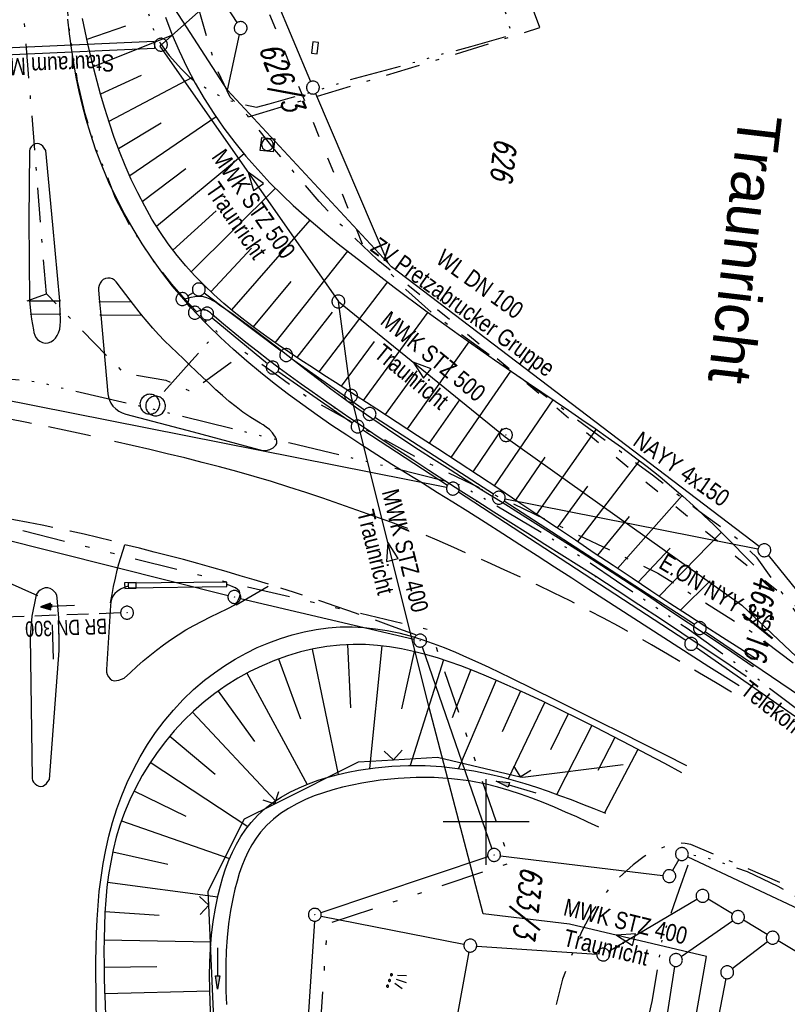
# Model space of a CAD drawing. Extents: x 510637 to 511182, y 471777 to 472747.
# Tile 30 of 42: x 510946 to 511035, y 472279 to 472393. Entities that reach past the tile are written whole.
import ezdxf
from ezdxf.enums import TextEntityAlignment as Align

# ---------------------------------------------------------------- set-up
doc = ezdxf.new("R2010")
doc.units = 0
doc.header["$LTSCALE"] = 10
doc.header["$MEASUREMENT"] = 0
for name, pattern in [('ACAD_ISO03W100', [30, 12, -18]), ('ACAD_ISO14W100', [25.5, 12, -3, 0.5, -3, 0.5, -3, 0.5, -3]), ('AUSGEZOGEN', [0]), ('LT00', [0]), ('LT05', [0.7, 0.5, -0.2]), ('LT08', [0.42, 0.2, -0.1, 0.02, -0.1]), ('LT09', [0.54, 0.2, -0.1, 0.02, -0.1, 0.02, -0.1]), ('STRICHLINIE2', [0.375, 0.25, -0.125])]:
    doc.linetypes.add(name, pattern=pattern)
doc.layers.get('0').update_dxf_attribs({"linetype": 'LT00'})
for name, color, linetype in [('-Halt-Pfeil', 4, 'LT00'), ('-Haltung', 182, 'STRICHLINIE2'), ('-Haltungsbeschriftung', 182, 'LT00'), ('ABWASSERLTG', 24, 'LT00'), ('ABWASSERLTG_FLIEßPF', 26, 'Continuous'), ('ABWASSERLTG_TEXT', 26, 'Continuous'), ('DFK_AB_L', 21, 'LT00'), ('DFK_AB_P', 7, 'LT00'), ('DFK_FLUR_NR', 250, 'LT00'), ('DFK_GZPKT', 250, 'LT00'), ('DFK_KATASTER', 250, 'LT00'), ('DFK_NUTZUNG', 250, 'LT00'), ('GEMARKUNGSGRENZE', 3, 'LT09'), ('ORTSNAMEN', 152, 'Continuous'), ('PFEIL', 140, 'AUSGEZOGEN'), ('STROM_TEXT', 80, 'Continuous'), ('STROM_UNTER', 80, 'LT08'), ('TELEKOM', 210, 'ACAD_ISO14W100'), ('TELEKOM_TEXT', 210, 'Continuous'), ('V94_AFBR_BAB', 250, 'LT00'), ('V94_BOESCH', 250, 'LT00'), ('V94_BOSCHUNG', 250, 'LT00'), ('V94_GEHWEG', 250, 'LT00'), ('V94_GRABEN', 250, 'LT00'), ('V94_KA_MULD', 182, 'LT00'), ('V94_KA_PRUF', 182, 'LT00'), ('V94_LD_MARK', 250, 'LT00'), ('V94_LG_MARK', 250, 'LT05'), ('V94_RASTER', 250, 'LT00'), ('V94_RINNE', 182, 'LT00'), ('V94_SINKK', 182, 'LT00'), ('V94_ZAUN', 40, 'LT00'), ('WASSERLTG', 130, 'ACAD_ISO03W100'), ('WASSERLTG_TEXT', 130, 'Continuous')]:
    doc.layers.add(name, color=color, linetype=linetype)
doc.styles.add('Arial', font='ARIAL.TTF')
doc.styles.add('Haltungsbeschriftung', font='ARIAL.TTF', dxfattribs={"width": 0.75})
doc.styles.get("Standard").update_dxf_attribs({"font": 'romans.shx'})
doc.styles.add('Versorgungsltg', font='ARIAL.TTF', dxfattribs={"width": 0.8, "height": 2})

# ---------------------------------------------------------------- blocks, each defined once
blk = doc.blocks.new('SYMB7010')
at = {"color": 0, "linetype": 'ByBlock'}
for points in [[(-0.031408, 0.499213), (-0.093728, 0.49134), (-0.15457, 0.475719), (-0.212975, 0.452595), (-0.268021, 0.422333), (-0.31884, 0.385411), (-0.36463, 0.342411), (-0.40467, 0.29401), (-0.438329, 0.240973), (-0.465074, 0.184136), (-0.484486, 0.124395), (-0.496256, 0.062692), (-0.5002, 0)], [(-0.5002, 0), (-0.496256, -0.062692), (-0.484486, -0.124395), (-0.465075, -0.184136), (-0.438329, -0.240973), (-0.404671, -0.29401), (-0.36463, -0.342411), (-0.31884, -0.385411), (-0.268021, -0.422333), (-0.212975, -0.452595), (-0.154571, -0.475719), (-0.093728, -0.49134), (-0.031408, -0.499213), (0.031408, -0.499213)], [(0.5002, 0), (0.496256, 0.062692), (0.484485, 0.124395), (0.465074, 0.184136), (0.438329, 0.240973), (0.40467, 0.29401), (0.36463, 0.342411), (0.31884, 0.385411), (0.268021, 0.422333), (0.212975, 0.452595), (0.15457, 0.475719), (0.093728, 0.49134), (0.031408, 0.499213), (-0.031408, 0.499213)], [(0.031408, -0.499213), (0.093728, -0.491341), (0.15457, -0.475719), (0.212975, -0.452595), (0.268021, -0.422333), (0.31884, -0.385411), (0.36463, -0.342411), (0.404671, -0.294011), (0.438329, -0.240974), (0.465075, -0.184136), (0.484486, -0.124395), (0.496256, -0.062692), (0.500201, 0)]]:
    blk.add_lwpolyline(points, dxfattribs=at)
blk = doc.blocks.new('SYMB0003')
at = {"color": 0, "linetype": 'ByBlock'}
for p, q in [((-0.015712, 0), (0.010166, 0.012015)), ((0, -0.021257), (-0.015712, 0)), ((0.010166, 0.012015), (0, -0.021257))]:
    blk.add_line(p, q, dxfattribs=at)
for points in [[(-0.031395, 0.499013), (-0.093691, 0.491144), (-0.154509, 0.475528), (-0.21289, 0.452414), (-0.267913, 0.422164), (-0.318712, 0.385257), (-0.364484, 0.342274), (-0.404509, 0.293893), (-0.438154, 0.240877), (-0.464888, 0.184062), (-0.484292, 0.124345), (-0.496058, 0.062667), (-0.5, 0)], [(-0.5, 0), (-0.496058, -0.062667), (-0.484292, -0.124345), (-0.464888, -0.184062), (-0.438154, -0.240877), (-0.404509, -0.293893), (-0.364485, -0.342274), (-0.318712, -0.385257), (-0.267914, -0.422164), (-0.21289, -0.452414), (-0.154509, -0.475529), (-0.093691, -0.491144), (-0.031395, -0.499014), (0.031395, -0.499014)], [(0.5, 0), (0.496057, 0.062667), (0.484292, 0.124345), (0.464888, 0.184062), (0.438153, 0.240877), (0.404509, 0.293893), (0.364484, 0.342274), (0.318712, 0.385257), (0.267913, 0.422164), (0.21289, 0.452414), (0.154509, 0.475528), (0.093691, 0.491144), (0.031395, 0.499013), (-0.031395, 0.499013)], [(0.031395, -0.499014), (0.093691, -0.491144), (0.154509, -0.475529), (0.21289, -0.452414), (0.267914, -0.422164), (0.318712, -0.385257), (0.364485, -0.342274), (0.404509, -0.293893), (0.438154, -0.240877), (0.464889, -0.184062), (0.484292, -0.124345), (0.496058, -0.062667), (0.5, 0)]]:
    blk.add_lwpolyline(points, dxfattribs=at)
blk = doc.blocks.new('SYMB0011')
at = {"color": 0, "linetype": 'ByBlock'}
for p, q in [((0.5, 0), (-0.5, 0)), ((0, 0.5), (0, -0.5))]:
    blk.add_line(p, q, dxfattribs=at)
blk = doc.blocks.new('SYMB0024')
at = {"color": 0, "linetype": 'ByBlock'}
for p, q in [((-0.5, 0.5), (0, 0)), ((0, 0), (0.5, 0.5))]:
    blk.add_line(p, q, dxfattribs=at)
blk = doc.blocks.new('Pfreil3')
at = {"layer": 'PFEIL'}
blk.add_hatch(color=256, dxfattribs=at).paths.add_polyline_path([(-1.55, 0.27), (-1.55, -0.27), (0, 0)])
for p, q in [((-1.55, 0), (-4.83, 0)), ((-1.55, -0.27), (-1.55, 0.27)), ((-1.55, 0.27), (0, 0)), ((0, 0), (-1.55, -0.27))]:
    blk.add_line(p, q, dxfattribs=at)
blk = doc.blocks.new('SYMB0652')
at = {"color": 0, "linetype": 'ByBlock'}
blk.add_lwpolyline([(-0.15, -0.075), (0.15, -0.075), (0.15, 0.075), (-0.15, 0.075), (-0.15, -0.075)], dxfattribs=at)
blk = doc.blocks.new('SYMB1210')
at = {"color": 0, "linetype": 'ByBlock'}
blk.add_line((0.018815, -0.179014), (0.055623, -0.17119), dxfattribs=at)
for points in [[(-0.2, -0.2), (-0.2, 0.2), (0.2, 0.2), (0.2, -0.2), (-0.2, -0.2)], [(0.018815, 0.179014), (-0.018815, 0.179014), (-0.055623, 0.17119), (-0.09, 0.155885), (-0.120444, 0.133766), (-0.145623, 0.105801), (-0.164438, 0.073213), (-0.176067, 0.037424), (-0.18, 0)], [(-0.18, 0), (-0.176067, -0.037424), (-0.164438, -0.073213), (-0.145623, -0.105801), (-0.120444, -0.133766), (-0.09, -0.155885), (-0.055623, -0.17119), (-0.018815, -0.179014), (0.018815, -0.179014)], [(0.18, 0), (0.176067, 0.037424), (0.164438, 0.073213), (0.145623, 0.105801), (0.120444, 0.133766), (0.09, 0.155885), (0.055623, 0.17119), (0.018815, 0.179014)], [(0.055623, -0.17119), (0.09, -0.155885), (0.120444, -0.133766), (0.145623, -0.105801), (0.164438, -0.073213), (0.176067, -0.037424), (0.18, 0)]]:
    blk.add_lwpolyline(points, dxfattribs=at)
blk = doc.blocks.new('SYMB0002')
at = {"color": 0, "linetype": 'ByBlock'}
for points in [[(-0.031395, 0.499013), (-0.093691, 0.491144), (-0.154509, 0.475528), (-0.21289, 0.452414), (-0.267913, 0.422164), (-0.318712, 0.385257), (-0.364484, 0.342274), (-0.404509, 0.293893), (-0.438154, 0.240877), (-0.464888, 0.184062), (-0.484292, 0.124345), (-0.496058, 0.062667), (-0.5, 0)], [(0.5, 0), (0.496057, 0.062667), (0.484292, 0.124345), (0.464888, 0.184062), (0.438153, 0.240877), (0.404509, 0.293893), (0.364484, 0.342274), (0.318712, 0.385257), (0.267913, 0.422164), (0.21289, 0.452414), (0.154509, 0.475528), (0.093691, 0.491144), (0.031395, 0.499013), (-0.031395, 0.499013)], [(-0.5, 0), (-0.496058, -0.062667), (-0.484292, -0.124345), (-0.464888, -0.184062), (-0.438154, -0.240877), (-0.404509, -0.293893), (-0.364485, -0.342274), (-0.318712, -0.385257), (-0.267914, -0.422164), (-0.21289, -0.452414), (-0.154509, -0.475529), (-0.093691, -0.491144), (-0.031395, -0.499014), (0.031395, -0.499014)], [(0.031395, -0.499014), (0.093691, -0.491144), (0.154509, -0.475529), (0.21289, -0.452414), (0.267914, -0.422164), (0.318712, -0.385257), (0.364485, -0.342274), (0.404509, -0.293893), (0.438154, -0.240877), (0.464889, -0.184062), (0.484292, -0.124345), (0.496058, -0.062667), (0.5, 0)]]:
    blk.add_lwpolyline(points, dxfattribs=at)
blk = doc.blocks.new('ABWASSER-FLIEßPF')
at = {"layer": 'ABWASSERLTG_FLIEßPF'}
for p, q in [((0, 0), (-0.211, 0.07)), ((-0.211, 0.07), (-0.211, -0.07)), ((-0.211, -0.07), (0, 0))]:
    blk.add_line(p, q, dxfattribs=at)
blk = doc.blocks.new('SYMB7191')
at = {"color": 0, "linetype": 'ByBlock'}
for p, q in [((0, 0), (0, 0.12)), ((-0.05, 0), (-0.08, 0.1)), ((0.05, 0), (0.08, 0.1)), ((-0.039898, -0.076651), (-0.039898, -0.063349)), ((-0.019898, -0.076091), (-0.019898, -0.063909)), ((0.030102, -0.076652), (0.030102, -0.063349)), ((0.050102, -0.076091), (0.050102, -0.063909)), ((0.100102, -0.076652), (0.100102, -0.063349)), ((0.120102, -0.076091), (0.120102, -0.063909))]:
    blk.add_line(p, q, dxfattribs=at)
for points in [[(-0.018, -0.07), (-0.021515, -0.061515), (-0.03, -0.058), (-0.038485, -0.061515), (-0.042, -0.07), (-0.038485, -0.078485), (-0.03, -0.082), (-0.021515, -0.078485), (-0.018, -0.07)], [(0.052, -0.07), (0.048485, -0.061515), (0.04, -0.058), (0.031515, -0.061515), (0.028, -0.07), (0.031515, -0.078485), (0.04, -0.082), (0.048485, -0.078485), (0.052, -0.07)], [(0.122, -0.07), (0.118485, -0.061515), (0.11, -0.058), (0.101515, -0.061515), (0.098, -0.07), (0.101515, -0.078485), (0.11, -0.082), (0.118485, -0.078485), (0.122, -0.07)]]:
    blk.add_lwpolyline(points, dxfattribs=at)
blk = doc.blocks.new('SYMB0070')
at = {"color": 0, "linetype": 'ByBlock'}
for p, q in [((-0.5, 0), (0.2, 0)), ((0.5, 0), (0.2, 0.1)), ((0.2, 0.1), (0.2, 0)), ((0.468, 0), (0.21, 0.086)), ((0.21, 0.086), (0.21, -0.086)), ((0.21, -0.086), (0.468, 0)), ((0.22, -0.072), (0.437, 0)), ((0.23, -0.058), (0.405, 0)), ((0.24, -0.045), (0.374, 0)), ((0.342, 0), (0.25, 0.031)), ((0.25, 0.031), (0.25, -0.031)), ((0.25, -0.031), (0.342, 0)), ((0.26, -0.017), (0.31, 0)), ((0.27, -0.003), (0.279, 0))]:
    blk.add_line(p, q, dxfattribs=at)
for points in [[(0.2, 0), (0.2, -0.1), (0.5, 0)], [(0.437, 0), (0.22, 0.072), (0.22, -0.072)], [(0.405, 0), (0.23, 0.058), (0.23, -0.058)], [(0.374, 0), (0.24, 0.045), (0.24, -0.045)], [(0.31, 0), (0.26, 0.017), (0.26, -0.017)], [(0.279, 0), (0.27, 0.003), (0.27, -0.003)]]:
    blk.add_lwpolyline(points, dxfattribs=at)

msp = doc.modelspace()

# ---------------------------------------------------------------- linework, layer by layer
at = {"layer": '-Haltung'}
msp.add_line((510957.4, 472324.34), (510939.98, 472323.71), dxfattribs=at)
at = {"layer": 'ABWASSERLTG'}
for p, q in [((510961.32, 472390.89), (510928.75, 472389.44)), ((510961.35, 472390.09), (510928.79, 472388.64)), ((510961.32, 472390.89), (510961.35, 472390.09))]:
    msp.add_line(p, q, dxfattribs=at)
at = {"layer": 'ABWASSERLTG', "flags": 128}
for points in [[(510961.97, 472390.36), (510967.5, 472395.26), (510959.46, 472426.38), (510986.31, 472433.18), (511016.33, 472443.33), (511032.63, 472446.04)], [(510961.97, 472390.36), (510982.77, 472360.62), (511002.22, 472344.86), (511029.76, 472325.26), (511055.78, 472300.66)], [(511113.04, 472109.13), (511108.53, 472108.13), (511083.16, 472107.36), (511047.4, 472103.62), (511036.66, 472127.18), (511025.93, 472150.73), (511018.09, 472170.53), (511013.63, 472190.92), (511019.55, 472249.61), (511025.67, 472284.32), (511009.72, 472288.09), (510999.66, 472289.3), (510993.33, 472313.48), (510984.25, 472349.64), (510982.77, 472360.62)]]:
    msp.add_lwpolyline(points, dxfattribs=at)
at = {"layer": 'DFK_AB_L'}
for p, q in [((510942, 472333.39), (510969.92, 472326.39)), ((510971.38, 472326.04), (510991.57, 472321.29)), ((510992.54, 472320.41), (511000.67, 472296.87)), ((511000.2, 472295.92), (510980.74, 472289.43)), ((510979.98, 472288.44), (510977.63, 472253.12))]:
    msp.add_line(p, q, dxfattribs=at)
at = {"layer": 'DFK_KATASTER'}
for p, q in [((510968.45, 472412.73), (510979.52, 472386.22)), ((510970.98, 472393.09), (510968.28, 472397.24)), ((510969.86, 472385.22), (510962.85, 472396.08)), ((510969.86, 472385.22), (510971.24, 472391.73)), ((510969.86, 472385.22), (510988.54, 472365.11)), ((510980.11, 472384.84), (510988.54, 472365.11)), ((510988.96, 472364.67), (510988.54, 472365.11)), ((511031.8, 472332.09), (510988.96, 472364.67)), ((510965.87, 472361.64), (510965.25, 472361.28)), ((510976.1, 472354.83), (510967.12, 472361.57)), ((510965.11, 472360.35), (510965.54, 472359.86)), ((510968.06, 472358.73), (510974.53, 472353.4)), ((510995.38, 472338.97), (510911.15, 472355.64)), ((510985.8, 472347.95), (510977.31, 472353.95)), ((510975.73, 472352.49), (510984.39, 472346.49)), ((511000.83, 472338.17), (510987.04, 472347.11)), ((510985.64, 472345.65), (510995.49, 472339.23)), ((511023.24, 472321.15), (510996.75, 472338.41)), ((511024.25, 472322.99), (511002.09, 472337.35)), ((511031.66, 472331.79), (511002.2, 472337.61)), ((511036.2, 472326.99), (511032.87, 472331.06)), ((511047.84, 472306.99), (511025.5, 472322.16)), ((511024.49, 472320.31), (511046.26, 472305.13)), ((511001.65, 472296.07), (511020.59, 472293.78)), ((511023.48, 472295.94), (511043.46, 472286.53)), ((511022.43, 472295.61), (511021.7, 472294.34)), ((511014.27, 472284.94), (511024.55, 472291.01)), ((511028.69, 472289.31), (511025.84, 472291.01)), ((510980.77, 472289.04), (510997.4, 472285.75)), ((511022.72, 472284.35), (511028.71, 472288.5)), ((511032.73, 472286.9), (511029.97, 472288.55)), ((511028.67, 472282.94), (511032.77, 472286.07)), ((511040.1, 472282.51), (511034.01, 472286.14)), ((510991.83, 472250.71), (510998.01, 472284.86)), ((510998.89, 472285.55), (511012.87, 472284.61)), ((511018.05, 472258.28), (511021.98, 472283.18)), ((511027.93, 472281.75), (511021.38, 472248.43))]:
    msp.add_line(p, q, dxfattribs=at)
at = {"layer": 'GEMARKUNGSGRENZE', "ltscale": 2.5, "flags": 128}
msp.add_lwpolyline([(511046.03, 472711.81), (511031.93, 472691.27), (510996.41, 472627.33), (510946.88, 472521.12), (510931.14, 472471.16), (510904.27, 472356.96), (510903.97, 472355.51), (510901.21, 472342.3), (510941.59, 472335.04), (510971, 472327.67), (510993.45, 472322.39), (511002.82, 472295.22), (510981.46, 472288.09), (510979.08, 472252.27), (510975.29, 472194.98), (510973.33, 472186.4), (510968.72, 472165.9), (510952.99, 472136.27), (510921.26, 472097.63), (510905.04, 472075.84), (510893.26, 472050.56), (510892, 472047.86), (510887.62, 472022.35), (510889.46, 471975.29), (510899.31, 471911.87), (510912.91, 471849.01), (510924.68, 471794.7)], dxfattribs=at)
at = {"layer": 'STROM_UNTER', "ltscale": 2, "flags": 128}
for points in [[(511083.8, 472284.51), (511069.19, 472296.72), (511049.12, 472313.43), (511042.11, 472319.23), (511036.59, 472323.75), (511031.56, 472330.77), (511029.23, 472332.98), (511025.18, 472335.88), (511019.37, 472340.37), (511001.48, 472353.57), (510993.98, 472359.02), (510990.62, 472362.02), (510987.39, 472365.41), (510983.07, 472369.56), (510980.55, 472372.28), (510975.32, 472378.32), (510972.22, 472382.25), (510970.18, 472384.41), (510968.48, 472387.96), (510966.7, 472394.02), (510965.39, 472400.02), (510963.95, 472408.31), (510962.12, 472425.92), (510964.56, 472426.77), (510964.44, 472429.87), (510972.21, 472431.5), (510983.18, 472433.59), (510984.61, 472433.9), (510984.2, 472434.92), (510983.33, 472437.13), (510982.53, 472437.19), (510982.15, 472437.38), (510981.87, 472437.75), (510981.59, 472438.28), (510981.5, 472438.62), (510981.52, 472439.1), (510981.89, 472439.47), (510982.77, 472439.94), (510983.99, 472440.46), (510984.52, 472440.56), (510986.74, 472440.67), (510992.26, 472441.09), (510995.08, 472441.44), (510997.85, 472442.47), (510998.94, 472442.87), (510999.84, 472440.27), (511000.26, 472439.23), (511000.58, 472438.88), (511000.9, 472438.81), (511001.3, 472438.95), (511004.9, 472440.04), (511016.31, 472443.61), (511022.98, 472445.69), (511031.23, 472448.25), (511040.59, 472451.3), (511054.17, 472455.5), (511056.02, 472455.87), (511057.15, 472456.11), (511060.77, 472456.19), (511069.06, 472456.4), (511087.9, 472456.97), (511090.77, 472458.05), (511092.36, 472458.74), (511102.92, 472460.8), (511110.74, 472462.34), (511111.44, 472462.51), (511115.99, 472465.7)], [(510972.32, 472382.11), (510996.54, 472389.45), (511006.24, 472392.53), (511003.07, 472400.97)], [(510948.76, 472361.5), (510946.03, 472395.21)], [(510949.58, 472318.97), (510949.37, 472325.62), (510932.19, 472333.25), (510941.53, 472359.74), (510942.82, 472359.38), (510948.76, 472361.5), (510957.79, 472352.27), (510962.69, 472351.44), (510965.37, 472350.26), (510965.65, 472350.18), (510971.87, 472354.71), (510975.16, 472352.38), (510979.23, 472349.44), (510992.02, 472342.38), (511020.01, 472328.98), (511031.45, 472321.82), (511036.22, 472318.2), (511041.86, 472314.03), (511049.27, 472307.04), (511068.37, 472292.65), (511085.02, 472279.87), (511086.5, 472275.02), (511086.75, 472276.25), (511085.35, 472280.2), (511089.22, 472283.74)], [(511090.26, 472257.87), (511083.4, 472262.98), (511074.29, 472268.24), (511066.59, 472272.61), (511065.75, 472272.4), (511064.9, 472272.24), (511064.27, 472272.24), (511063.27, 472272.4), (511062.16, 472272.98), (511056.42, 472277.88), (511044.17, 472288.39), (511034.58, 472292.81), (511023.84, 472297.36), (511023.18, 472297.48), (511022.28, 472297.55), (511021.26, 472297.32), (511019.38, 472296.5), (511018.4, 472295.99), (511017.11, 472295.01), (511014.87, 472293.01), (511013.41, 472291.04), (511012.36, 472289.59), (511011.18, 472287.36), (511010.2, 472285.09), (511008.87, 472281.69), (511008.01, 472278.21), (511007.54, 472276.17), (511007.03, 472271.77), (511006.44, 472266.41), (511008.57, 472266.02)]]:
    msp.add_lwpolyline(points, dxfattribs=at)
at = {"layer": 'TELEKOM', "ltscale": 0.05, "flags": 128}
for points in [[(510962.47, 472350.13), (510965.72, 472353.73), (510968.65, 472357.09), (510966.89, 472358.76), (510964.96, 472360.79), (510963.38, 472362.62), (510961.16, 472365.44), (510958.36, 472369.71), (510956.81, 472372.66), (510955.4, 472376.3), (510954.46, 472378.6), (510953.27, 472382.49), (510952.4, 472386.28), (510951.56, 472391.28), (510951.37, 472393.02), (510951.21, 472394.82), (510951.11, 472397.93), (510950.76, 472402.94), (510950.34, 472407.88), (510949.95, 472413.34), (510950.59, 472414.01), (510952.27, 472415.52), (510953.52, 472416.87), (510953.3, 472423.32), (510953.18, 472428.17), (510953.1, 472431.49), (510952.99, 472436.04), (510952.87, 472440.34), (510952.59, 472443.98), (510952.19, 472450.05), (510952.15, 472464.55), (510952.43, 472470.43), (510952.59, 472472.37), (510952.87, 472474.9), (510953.02, 472476.41), (510953.86, 472481.93), (510954.42, 472485.53), (510955.01, 472488.81), (510955.68, 472492.27), (510957.11, 472499.08), (510957.74, 472502.15), (510958.66, 472505.51), (510959.93, 472510.35), (510961.11, 472514.23), (510962.54, 472519.22), (510964.13, 472525.05), (510968.69, 472538.33), (510971.78, 472546.75), (510974.27, 472553.08), (510975.98, 472557.89), (510979.47, 472566.12), (510985.49, 472580.31), (510988.11, 472585.54), (510992.34, 472593.39), (511000.33, 472608.22), (511008.93, 472623.49), (511012.76, 472630.15), (511016.98, 472637.21), (511020.44, 472643.2), (511022.02, 472646.24), (511024.13, 472651.25), (511028.1, 472659.23), (511033.92, 472668.24), (511039.2, 472676.62), (511044.42, 472684.4), (511051.03, 472694.02), (511057.11, 472702.99), (511061.74, 472709.89), (511061.8, 472709.97)], [(510953.04, 472434.13), (510958.48, 472435.28), (510959.98, 472425.14), (510961.02, 472416.59), (510959.55, 472414.24), (510959.52, 472412.62), (510959.52, 472407.7), (510959.48, 472403.09), (510959.36, 472399.38), (510959.6, 472397.28), (510960.45, 472394.7), (510961.22, 472392.3), (510962.02, 472390.69), (510963.07, 472389.28), (510964.49, 472387.67), (510965.45, 472386.7), (510966.79, 472385.81), (510968.4, 472384.85), (510970.26, 472384), (510971.84, 472383.55), (510973.25, 472383.26), (510974.71, 472383.63), (510977.17, 472384.35), (510980.12, 472385.12), (510984.15, 472386.45), (510990.17, 472388.06), (510994.74, 472389.4), (510998.22, 472390.33), (511002.98, 472391.66), (511001.56, 472396.78), (510995.87, 472395.25), (510995.59, 472396.63)], [(511128.79, 472244.03), (511125.84, 472246.29), (511119.85, 472251.06), (511119.53, 472251.15), (511119.08, 472251.2), (511118.63, 472251.24), (511118.18, 472251.51), (511117.86, 472251.74), (511117.86, 472252.23), (511117.82, 472252.64), (511114.38, 472255.27), (511109.83, 472258.78), (511108.07, 472260.31), (511100.57, 472266.96), (511092.23, 472274.3), (511084.01, 472281.9), (511079.02, 472286.37), (511070.85, 472293.95), (511066.95, 472295.86), (511059.46, 472299.85), (511051.18, 472303.79), (511043.62, 472307.47), (511031.48, 472316.73), (511023.4, 472322.53), (511015.18, 472328.06), (511009.86, 472331.63), (511000.48, 472337.23), (510996.89, 472339.25), (510988.42, 472341.39), (510977.14, 472344.13), (510961.42, 472348.01), (510950.24, 472350.58), (510947.92, 472351.21), (510942.01, 472351.81), (510925.52, 472353.65), (510917.16, 472354.62), (510907.65, 472355.49), (510904.72, 472355.75), (510902.11, 472356.23), (510898.37, 472356.94), (510893.64, 472357.84), (510883.48, 472359.81), (510866.17, 472363.16), (510853.92, 472365.55), (510849.72, 472366.23), (510842.86, 472368.19), (510840.67, 472368.7), (510835.46, 472370.05), (510831.3, 472371.37), (510830.26, 472371.83), (510827.72, 472372.38), (510821.02, 472374.05), (510812.44, 472376.15), (510810.32, 472376.58), (510802.96, 472377.64), (510800.69, 472377.93), (510796.33, 472378.46), (510789.95, 472379.65), (510785.2, 472380.54), (510780.45, 472381.3), (510776.73, 472381.86), (510770.7, 472382.69), (510764.43, 472383.51), (510758.67, 472384.27), (510753.19, 472384.97), (510747.02, 472385.86), (510743.31, 472386.35), (510731.44, 472388.33), (510727.81, 472388.96), (510711.42, 472391.9), (510709.35, 472392.2), (510704.66, 472392.37), (510703.13, 472392.45)], [(511070.85, 472293.95), (511058.72, 472278.5), (511055.94, 472275.37), (511052.86, 472277.49), (511049.57, 472280.62), (511045.33, 472284.3), (511042.02, 472287.26), (511039.32, 472289.18), (511036.8, 472290.88), (511034.03, 472292.48), (511030.44, 472294.18), (511026.35, 472295.64), (511023.92, 472296.14), (511022.43, 472292.02), (511020.48, 472286.4), (511019.3, 472279.08), (511017.99, 472273.39), (511017.79, 472273.42)]]:
    msp.add_lwpolyline(points, dxfattribs=at)
at = {"layer": 'V94_AFBR_BAB'}
for points in [[(511029.45, 472315.84), (511025.95, 472318.08), (511022.44, 472320.33), (511018.95, 472322.58), (511015.45, 472324.83), (511011.97, 472327.08), (511009.96, 472328.38), (511007.95, 472329.68), (511005.94, 472330.98), (511003.93, 472332.28), (511001.92, 472333.57), (510999.89, 472334.86), (510997.86, 472336.14), (510996.1, 472337.24), (510994.33, 472338.34), (510992.56, 472339.44), (510990.78, 472340.54), (510989.01, 472341.65), (510987.25, 472342.76), (510985.5, 472343.89), (510983.75, 472345.03), (510982.02, 472346.19), (510980.31, 472347.37), (510978.62, 472348.57), (510976.95, 472349.79), (510975.31, 472351.05), (510973.69, 472352.34), (510972.11, 472353.66), (510970.56, 472355.02), (510969.04, 472356.42), (510967.57, 472357.86), (510966.14, 472359.35), (510965.44, 472360.1), (510964.76, 472360.87), (510963.46, 472362.42), (510962.22, 472364.02), (510961.04, 472365.66), (510959.92, 472367.35), (510958.86, 472369.07), (510957.85, 472370.84), (510956.91, 472372.65), (510956.05, 472374.49), (510955.25, 472376.36), (510954.52, 472378.25), (510953.88, 472380.17), (510953.4, 472381.8), (510952.96, 472383.44), (510952.58, 472385.09), (510952.24, 472386.76), (510951.94, 472388.43), (510951.68, 472390.11), (510951.44, 472391.8), (510951.24, 472393.49)], [(510948.7, 472378.21), (510948.51, 472378.46), (510948.33, 472378.69), (510948.13, 472378.87), (510947.91, 472378.99), (510947.68, 472379.03), (510947.43, 472378.97), (510947.19, 472378.82), (510946.98, 472378.62), (510946.83, 472378.38), (510946.77, 472378.13), (510946.73, 472370.17), (510946.79, 472360.7), (510946.95, 472359.17), (510947.03, 472358.55), (510947.12, 472357.94), (510947.24, 472357.32), (510947.31, 472357.01), (510947.4, 472356.71), (510947.53, 472356.44), (510947.71, 472356.2), (510947.98, 472355.99), (510948.29, 472355.85), (510948.63, 472355.78), (510948.97, 472355.8), (510949.29, 472355.91), (510949.57, 472356.11), (510949.81, 472356.36), (510950.01, 472356.65), (510950.17, 472356.97), (510950.31, 472357.39), (510950.38, 472357.83), (510950.41, 472358.27), (510950.4, 472358.71), (510950.38, 472359.15), (510950.32, 472360.69), (510949.52, 472369.54), (510948.7, 472378.21)], [(510973.95, 472343.27), (510974.37, 472343.28), (510974.79, 472343.39), (510975.17, 472343.59), (510975.49, 472343.88), (510975.6, 472344.08), (510975.61, 472344.32), (510975.55, 472344.57), (510975.43, 472344.83), (510975.27, 472345.09), (510975.08, 472345.33), (510974.74, 472345.69), (510974.38, 472345.99), (510974.02, 472346.24), (510973.65, 472346.46), (510973.29, 472346.67), (510972.46, 472347.18), (510971.65, 472347.74), (510970.85, 472348.34), (510970.06, 472348.98), (510969.28, 472349.65), (510968.51, 472350.34), (510967.74, 472351.05), (510966.98, 472351.76), (510966.22, 472352.49), (510965.47, 472353.21), (510964.72, 472353.92), (510963.98, 472354.62), (510963.25, 472355.33), (510962.53, 472356.05), (510961.83, 472356.77), (510961.15, 472357.51), (510960.48, 472358.27), (510959.85, 472359.06), (510958.65, 472360.61), (510956.88, 472362.92), (510956.69, 472363.1), (510956.45, 472363.24), (510956.18, 472363.32), (510955.9, 472363.34), (510955.63, 472363.3), (510955.39, 472363.17), (510955.17, 472362.98), (510955.01, 472362.74), (510954.89, 472362.48), (510954.82, 472362.2), (510954.82, 472361.92), (510954.96, 472360.58), (510955.08, 472359.02), (510955.92, 472349.88), (510955.98, 472349.49), (510956.1, 472349.11), (510956.28, 472348.76), (510956.51, 472348.43), (510956.83, 472348.11), (510957.2, 472347.84), (510957.6, 472347.64), (510958.03, 472347.49), (510965.85, 472345.42), (510973.95, 472343.27)], [(510949.12, 472304.95), (510950.23, 472319.95), (510950.22, 472323.74), (510950.02, 472326.11), (510949.96, 472326.37), (510949.84, 472326.63), (510949.66, 472326.86), (510949.45, 472327.05), (510949.2, 472327.18), (510948.93, 472327.26), (510948.62, 472327.25), (510948.31, 472327.16), (510948.03, 472327), (510947.79, 472326.79), (510947.61, 472326.54), (510947.51, 472326.26), (510947.05, 472323.97), (510946.87, 472321.6), (510947.09, 472305.07), (510947.13, 472304.84), (510947.25, 472304.62), (510947.43, 472304.43), (510947.64, 472304.28), (510947.88, 472304.17), (510948.1, 472304.14), (510948.34, 472304.18), (510948.55, 472304.3), (510948.75, 472304.49), (510948.94, 472304.71), (510949.12, 472304.95)], [(510958.27, 472327.45), (510957.83, 472327.31), (510957.4, 472327.11), (510957.02, 472326.84), (510956.74, 472326.59), (510956.51, 472326.28), (510956.35, 472325.94), (510956.25, 472325.58), (510956.22, 472325.2), (510955.74, 472317.75), (510955.75, 472317.46), (510955.84, 472317.17), (510955.98, 472316.9), (510956.17, 472316.68), (510956.39, 472316.52), (510956.64, 472316.45), (510956.91, 472316.46), (510957.2, 472316.52), (510957.5, 472316.63), (510957.8, 472316.75)], [(510970.79, 472325.31), (510970.97, 472325.61), (510971.13, 472325.91), (510971.26, 472326.2), (510971.32, 472326.46), (510971.31, 472326.7), (510971.21, 472326.91), (510971.02, 472327.09), (510970.77, 472327.25), (510970.46, 472327.39), (510970.13, 472327.52), (510969.78, 472327.65)], [(510957.8, 472316.75), (510958.55, 472317.42), (510959.3, 472318.09), (510960.05, 472318.75), (510960.82, 472319.4), (510961.59, 472320.02), (510962.39, 472320.63), (510963.2, 472321.21), (510964.09, 472321.8), (510965.01, 472322.36), (510965.94, 472322.89), (510966.89, 472323.4), (510967.86, 472323.89), (510968.83, 472324.37), (510969.8, 472324.84), (510970.79, 472325.31)], [(510954.64, 472275.7), (510954.57, 472278.78), (510954.55, 472280.42), (510954.53, 472282.07), (510954.53, 472283.72), (510954.55, 472285.37), (510954.59, 472287.01), (510954.66, 472288.65), (510954.77, 472290.29), (510954.92, 472291.92), (510955.12, 472293.54), (510955.37, 472295.16), (510955.67, 472296.76), (510956.03, 472298.35), (510956.46, 472299.93), (510956.96, 472301.51), (510957.54, 472303.07), (510958.18, 472304.6), (510958.9, 472306.11), (510959.69, 472307.58), (510960.55, 472309.01), (510961.48, 472310.4), (510962.48, 472311.74), (510963.55, 472313.02), (510964.69, 472314.25), (510965.9, 472315.41), (510967.18, 472316.51), (510968.33, 472317.38), (510969.52, 472318.2), (510970.76, 472318.97), (510972.03, 472319.67), (510973.33, 472320.3), (510974.66, 472320.87), (510976.02, 472321.37), (510977.39, 472321.79), (510978.78, 472322.14), (510980.18, 472322.41), (510981.58, 472322.6), (510982.98, 472322.71), (510984.38, 472322.73), (510985.75, 472322.66)], [(510985.75, 472322.66), (510987.11, 472322.51), (510988.47, 472322.29), (510989.81, 472322.01), (510991.15, 472321.66), (510992.48, 472321.25), (510993.8, 472320.8), (510995.11, 472320.3), (510996.42, 472319.77), (510997.72, 472319.21), (510999.01, 472318.62), (511000.3, 472318.01), (511001.58, 472317.4), (511002.86, 472316.77), (511005.47, 472315.49), (511008.06, 472314.22), (511010.63, 472312.94), (511013.19, 472311.67), (511015.73, 472310.4), (511018.26, 472309.13), (511020.79, 472307.86), (511023.32, 472306.59)]]:
    msp.add_lwpolyline(points, dxfattribs=at)
at = {"layer": 'V94_BOESCH'}
for points in [[(511031.61, 472318.89), (511029.56, 472320.19), (511027.52, 472321.5), (511025.48, 472322.81), (511023.44, 472324.13), (511021.4, 472325.46), (511019.19, 472326.91), (511016.99, 472328.38), (511014.79, 472329.85), (511012.59, 472331.32), (511010.39, 472332.8), (511008.2, 472334.28), (511006.01, 472335.75), (511003.81, 472337.22), (511001.46, 472338.78), (510999.1, 472340.34), (510996.74, 472341.89), (510994.38, 472343.44), (510992.01, 472344.98), (510989.63, 472346.53), (510987.24, 472348.07), (510984.84, 472349.62), (510982.43, 472351.17), (510981.09, 472352.04), (510979.74, 472352.91), (510978.4, 472353.79), (510977.07, 472354.68), (510975.75, 472355.58), (510974.44, 472356.5), (510973.15, 472357.43), (510971.88, 472358.39), (510970.65, 472359.38), (510969.44, 472360.39), (510968.26, 472361.43), (510967.13, 472362.51), (510966.03, 472363.63), (510964.99, 472364.78), (510963.99, 472365.98), (510962.95, 472367.34), (510961.98, 472368.76), (510961.06, 472370.22), (510960.21, 472371.73), (510959.4, 472373.27), (510958.65, 472374.84), (510957.94, 472376.45), (510957.29, 472378.08), (510956.67, 472379.73), (510956.1, 472381.4), (510955.56, 472383.08), (510955.06, 472384.76), (510954.27, 472387.7), (510953.58, 472390.64), (510952.98, 472393.59)], [(510962.64, 472393.74), (510963.39, 472391.76), (510964.21, 472389.82), (510965.11, 472387.91), (510966.1, 472386.04), (510967.14, 472384.25), (510968.26, 472382.5), (510969.44, 472380.8), (510970.7, 472379.14), (510972.01, 472377.53), (510973.38, 472375.97), (510974.8, 472374.45), (510976.27, 472372.98), (510977.52, 472371.8), (510978.8, 472370.66), (510980.1, 472369.53), (510981.41, 472368.43), (510982.75, 472367.35), (510984.09, 472366.28), (510985.45, 472365.23), (510989.27, 472362.3), (510993.12, 472359.43), (510997.01, 472356.61), (511000.95, 472353.83), (511004.91, 472351.1), (511006.47, 472350.05), (511008.03, 472349), (511009.59, 472347.95), (511011.14, 472346.89), (511012.69, 472345.83), (511014.22, 472344.75), (511015.75, 472343.66), (511017.25, 472342.54), (511018.74, 472341.41), (511020.21, 472340.24), (511021.64, 472339.04), (511022.89, 472337.96), (511024.11, 472336.86), (511025.32, 472335.73), (511026.51, 472334.59), (511027.69, 472333.43), (511028.86, 472332.26), (511030.03, 472331.09), (511031.19, 472329.91)], [(511022.78, 472305.73), (511020.79, 472306.79), (511018.79, 472307.85), (511016.8, 472308.91), (511014.79, 472309.95), (511012.77, 472310.99), (511010.74, 472312.02), (511008.7, 472313.03), (511006.64, 472314.03), (511004.55, 472315), (511002.45, 472315.95), (511001.11, 472316.53), (510999.77, 472317.1), (510998.42, 472317.65), (510997.06, 472318.17), (510995.69, 472318.66), (510994.31, 472319.1), (510992.93, 472319.51), (510991.54, 472319.86), (510990.14, 472320.16), (510988.74, 472320.4), (510987.34, 472320.57), (510985.92, 472320.66), (510984.51, 472320.68), (510982.96, 472320.6), (510981.42, 472320.43), (510979.88, 472320.16), (510978.35, 472319.8), (510976.84, 472319.35), (510975.35, 472318.82), (510973.89, 472318.2), (510972.46, 472317.51), (510971.06, 472316.74), (510969.71, 472315.9), (510968.4, 472314.98), (510967.13, 472313.98), (510965.91, 472312.92), (510964.75, 472311.8), (510963.65, 472310.62), (510962.62, 472309.39), (510961.65, 472308.1), (510960.75, 472306.78), (510959.92, 472305.41), (510959.16, 472304.01), (510958.47, 472302.58), (510957.86, 472301.11), (510957.33, 472299.63), (510956.9, 472298.21), (510956.54, 472296.77), (510956.25, 472295.32), (510956, 472293.86), (510955.81, 472292.39), (510955.67, 472290.9), (510955.57, 472289.41), (510955.51, 472287.91), (510955.47, 472286.4), (510955.46, 472284.9), (510955.48, 472283.38), (510955.5, 472281.87), (510955.54, 472280.36), (510955.59, 472278.85), (510955.68, 472275.76)]]:
    msp.add_lwpolyline(points, dxfattribs=at)
at = {"layer": 'V94_BOSCHUNG'}
for p, q in [((510957.97, 472392.68), (510953.48, 472391.11)), ((510963.43, 472391.64), (510954.22, 472387.94)), ((510959.8, 472386.94), (510955.07, 472384.76)), ((510965.74, 472386.7), (510956.05, 472381.56)), ((510968.52, 472382.11), (510958.46, 472375.25)), ((510962.12, 472381.37), (510957.17, 472378.39)), ((510971.79, 472377.8), (510961.6, 472369.35)), ((510965.02, 472376.08), (510959.93, 472372.23)), ((510975.43, 472373.81), (510965.61, 472364.08)), ((510968.53, 472371.19), (510963.49, 472366.61)), ((510979.46, 472370.07), (510970.34, 472359.63)), ((510972.65, 472366.84), (510967.92, 472361.76)), ((510983.85, 472366.48), (510975.39, 472355.82)), ((510977.23, 472362.96), (510972.85, 472357.66)), ((510988.48, 472362.9), (510980.51, 472352.41)), ((510982.05, 472359.39), (510977.95, 472354.08)), ((510993.21, 472359.37), (510985.66, 472349.1)), ((510986.96, 472355.94), (510983.09, 472350.75)), ((510997.98, 472355.92), (510990.79, 472345.78)), ((510991.91, 472352.54), (510988.22, 472347.44)), ((511002.84, 472352.52), (510995.88, 472342.46)), ((510996.87, 472349.17), (510993.34, 472344.12)), ((511007.76, 472349.18), (511000.94, 472339.13)), ((511001.85, 472345.82), (510998.42, 472340.79)), ((511012.79, 472345.75), (511005.85, 472335.85)), ((511006.84, 472342.49), (511003.41, 472337.48)), ((511017.86, 472342.08), (511010.62, 472332.65)), ((511011.79, 472339.1), (511008.26, 472334.24)), ((511022.81, 472338.03), (511015.3, 472329.5)), ((511016.66, 472335.59), (511012.96, 472331.07)), ((511027.39, 472333.72), (511020.13, 472326.3)), ((511021.42, 472331.9), (511017.69, 472327.91)), ((511026.1, 472328.1), (511022.62, 472324.66)), ((510979.71, 472320.12), (510982.76, 472305.54)), ((510983.83, 472320.66), (510984.17, 472313.29)), ((510987.85, 472320.51), (510986.41, 472306.23)), ((510975.79, 472318.99), (510978.38, 472312.01)), ((510991.62, 472319.84), (510990.11, 472313.16)), ((510995.03, 472318.88), (510991.12, 472306.58)), ((510998.19, 472317.74), (510996.03, 472312.13)), ((510972.12, 472317.33), (510979.12, 472304.38)), ((511001.16, 472316.52), (510996.76, 472306.23)), ((510968.77, 472315.25), (510973.01, 472309.39)), ((511004.01, 472315.25), (511001.84, 472310.49)), ((511006.81, 472313.94), (511002.56, 472305.04)), ((510965.76, 472312.78), (510975.43, 472302.45)), ((511009.56, 472312.61), (511007.49, 472308.4)), ((511012.29, 472311.24), (511008.22, 472303.22)), ((510963.12, 472310), (510968.42, 472305.55)), ((511014.99, 472309.85), (511013, 472306.01)), ((511017.68, 472308.44), (511013.78, 472301.07)), ((510960.86, 472306.95), (510972.23, 472299.49)), ((510958.96, 472303.62), (510965, 472300.66)), ((510957.5, 472300.12), (510970.09, 472295.73)), ((510956.48, 472296.51), (510962.91, 472295.07)), ((510955.89, 472292.98), (510968.72, 472291.29)), ((510955.58, 472289.56), (510961.91, 472289.16)), ((510955.47, 472286.28), (510967.93, 472286.05)), ((510955.48, 472283.1), (510961.63, 472283.16)), ((510955.55, 472280.01), (510967.79, 472280.32))]:
    msp.add_line(p, q, dxfattribs=at)
at = {"layer": 'V94_GEHWEG'}
for p, q in [((510946.81, 472360.68), (510950.34, 472360.68)), ((510954.95, 472360.57), (510958.63, 472360.61)), ((510946.96, 472359.17), (510950.38, 472359.14)), ((510955.07, 472359.04), (510959.84, 472359.07))]:
    msp.add_line(p, q, dxfattribs=at)
for points in [[(510964.76, 472360.87), (510965.19, 472361), (510965.62, 472361.12), (510966.04, 472361.2), (510966.46, 472361.24), (510966.86, 472361.22), (510967.3, 472361.13), (510967.73, 472360.96), (510968.15, 472360.74), (510968.57, 472360.48), (510968.98, 472360.2), (510970.36, 472359.24), (510971.71, 472358.26), (510973.04, 472357.29), (510974.33, 472356.31), (510975.61, 472355.32), (510976.88, 472354.34), (510978.14, 472353.36), (510979.39, 472352.39), (510980.65, 472351.42), (510981.91, 472350.46), (510983.19, 472349.51), (510984.93, 472348.25), (510986.69, 472347.01), (510988.48, 472345.79), (510990.29, 472344.58), (510992.11, 472343.38), (510993.95, 472342.2), (510995.8, 472341.03), (510997.65, 472339.86), (510999.5, 472338.7), (511001.84, 472337.24), (511004.18, 472335.77), (511006.51, 472334.3), (511008.84, 472332.83), (511011.16, 472331.36), (511013.47, 472329.87), (511016.01, 472328.22), (511018.54, 472326.56), (511021.06, 472324.88), (511023.57, 472323.2), (511026.09, 472321.51), (511028.6, 472319.82), (511031.11, 472318.12)], [(511030.27, 472316.95), (511027.78, 472318.63), (511025.28, 472320.3), (511022.79, 472321.97), (511020.29, 472323.64), (511017.78, 472325.29), (511015.27, 472326.94), (511012.76, 472328.57), (511010.79, 472329.83), (511008.81, 472331.08), (511006.84, 472332.33), (511004.86, 472333.58), (511002.87, 472334.83), (511000.89, 472336.09), (510998.9, 472337.35), (510997.03, 472338.54), (510995.16, 472339.74), (510993.3, 472340.95), (510991.44, 472342.16), (510989.59, 472343.38), (510987.75, 472344.6), (510985.93, 472345.82), (510984.12, 472347.04), (510982.34, 472348.26), (510981.03, 472349.17), (510979.73, 472350.08), (510978.44, 472350.99), (510977.15, 472351.92), (510975.87, 472352.86), (510974.58, 472353.83), (510973.3, 472354.82), (510972, 472355.84), (510970.7, 472356.89), (510969.39, 472357.98), (510968.07, 472359.11), (510967.87, 472359.28), (510967.66, 472359.44), (510967.46, 472359.56), (510967.24, 472359.63), (510966.98, 472359.64), (510966.7, 472359.58), (510966.42, 472359.47), (510966.14, 472359.35)]]:
    msp.add_lwpolyline(points, dxfattribs=at)
at = {"layer": 'V94_GRABEN'}
for points in [[(510967.92, 472277.4), (510967.84, 472278.97), (510967.78, 472280.55), (510967.77, 472282.12), (510967.79, 472283.69), (510967.87, 472285.26), (510968, 472286.83), (510968.19, 472288.4), (510968.45, 472289.96), (510968.77, 472291.53), (510969.03, 472292.55), (510969.32, 472293.56), (510969.64, 472294.56), (510970.01, 472295.54), (510970.43, 472296.5), (510970.89, 472297.42), (510971.41, 472298.31), (510971.98, 472299.16), (510972.6, 472299.95), (510973.38, 472300.79), (510974.23, 472301.55), (510975.14, 472302.25), (510976.11, 472302.89), (510977.13, 472303.47), (510978.19, 472303.99), (510979.29, 472304.45), (510980.43, 472304.86), (510981.58, 472305.22), (510982.75, 472305.54), (510983.93, 472305.81), (510985.12, 472306.03), (510987.07, 472306.32), (510989.01, 472306.5), (510990.95, 472306.58), (510992.87, 472306.56), (510994.77, 472306.45), (510996.67, 472306.24), (510998.55, 472305.95), (511000.41, 472305.58), (511001.78, 472305.25), (511003.15, 472304.88), (511004.51, 472304.48), (511005.86, 472304.04), (511007.21, 472303.58), (511008.55, 472303.1), (511009.89, 472302.6), (511011.22, 472302.08), (511012.55, 472301.56), (511013.89, 472301.03)], [(511013.12, 472299.38), (511011.83, 472299.98), (511010.54, 472300.58), (511009.24, 472301.16), (511007.94, 472301.72), (511006.64, 472302.26), (511005.33, 472302.77), (511004.01, 472303.24), (511002.68, 472303.68), (511001.35, 472304.06), (511000, 472304.39), (510998, 472304.78), (510995.97, 472305.03), (510993.92, 472305.17), (510991.84, 472305.18), (510989.75, 472305.08), (510987.64, 472304.85), (510985.51, 472304.52), (510984.38, 472304.3), (510983.26, 472304.04), (510982.14, 472303.74), (510981.04, 472303.41), (510979.97, 472303.03), (510978.93, 472302.6), (510977.92, 472302.12), (510976.96, 472301.58), (510976.05, 472300.99), (510975.2, 472300.33), (510974.42, 472299.61), (510973.71, 472298.82), (510973.18, 472298.11), (510972.7, 472297.35), (510972.27, 472296.55), (510971.88, 472295.72), (510971.54, 472294.86), (510971.23, 472293.98), (510970.97, 472293.09), (510970.73, 472292.18), (510970.52, 472291.26), (510970.22, 472289.7), (510969.99, 472288.13), (510969.82, 472286.56), (510969.72, 472284.99), (510969.66, 472283.43), (510969.65, 472281.86), (510969.68, 472280.3), (510969.75, 472278.74)]]:
    msp.add_lwpolyline(points, dxfattribs=at)
at = {"layer": 'V94_LD_MARK'}
msp.add_line((510970.87, 472325.3), (510974.61, 472327.48), dxfattribs=at)
for points in [[(510990.87, 472334.19), (510988.89, 472334.91), (510986.91, 472335.62), (510984.94, 472336.32), (510982.95, 472337.02), (510980.97, 472337.7), (510978.98, 472338.37), (510976.99, 472339.01), (510974.98, 472339.64), (510972.98, 472340.24), (510970.96, 472340.81), (510968.94, 472341.36), (510966.91, 472341.88), (510964.87, 472342.39), (510962.83, 472342.88), (510960.79, 472343.36), (510958.75, 472343.84), (510956.7, 472344.31)], [(510956.23, 472325.52), (510956.41, 472326.48), (510956.59, 472327.43), (510956.79, 472328.38), (510957.01, 472329.33), (510957.21, 472330.07), (510957.42, 472330.81), (510957.65, 472331.55), (510957.88, 472332.29)], [(510974.63, 472327.68), (510972.98, 472328.18), (510971.34, 472328.67), (510969.69, 472329.16), (510968.04, 472329.64), (510966.39, 472330.11), (510964.73, 472330.56), (510963.02, 472331.01), (510961.31, 472331.44), (510959.59, 472331.87), (510957.88, 472332.29)]]:
    msp.add_lwpolyline(points, dxfattribs=at)
at = {"layer": 'V94_LG_MARK', "flags": 128}
for points in [[(510942.13, 472347.44), (510944.3, 472347), (510946.47, 472346.57), (510948.64, 472346.12), (510950.82, 472345.66), (510953.01, 472345.2), (510955.2, 472344.73)], [(510956.35, 472332.76), (510954.75, 472333.14), (510953.15, 472333.51), (510951.54, 472333.87), (510949.94, 472334.22), (510948.28, 472334.56), (510946.62, 472334.88), (510944.96, 472335.2), (510943.3, 472335.5)], [(511028.57, 472315.12), (511026.71, 472316.23), (511024.85, 472317.34), (511022.98, 472318.45), (511021.12, 472319.55), (511019.24, 472320.63), (511017.36, 472321.7), (511015.47, 472322.75), (511013.57, 472323.78), (511011.65, 472324.78), (511009.76, 472325.74), (511007.85, 472326.68), (511005.94, 472327.6), (511004.01, 472328.49), (511002.07, 472329.38), (511000.13, 472330.24), (510998.19, 472331.1), (510996.23, 472331.95), (510994.28, 472332.8), (510992.33, 472333.64)], [(510991.79, 472321.78), (510990.23, 472322.35), (510988.67, 472322.92), (510987.11, 472323.49), (510985.54, 472324.05), (510983.98, 472324.6), (510982.4, 472325.14), (510980.83, 472325.67), (510979.25, 472326.19), (510977.67, 472326.71), (510976.08, 472327.23)]]:
    msp.add_lwpolyline(points, dxfattribs=at)
at = {"layer": 'V94_RASTER'}
for p, q in [((511000, 472295), (511000, 472305)), ((511005, 472300), (510995, 472300))]:
    msp.add_line(p, q, dxfattribs=at)
at = {"layer": 'V94_RINNE'}
for points in [[(510969.78, 472327.65), (510969.78, 472327.94), (510958.28, 472327.81), (510958.27, 472327.45)], [(510958.27, 472327.45), (510958.32, 472327.26), (510969.78, 472327.42), (510969.78, 472327.65)]]:
    msp.add_lwpolyline(points, dxfattribs=at)
at = {"layer": 'V94_ZAUN'}
msp.add_line((510968.33, 472275.32), (510967.68, 472290.31), dxfattribs=at)
for points in [[(510989.21, 472307.24), (510994.32, 472307.54), (511003.94, 472305.27)], [(510975.37, 472302.12), (510985.13, 472307), (510989.21, 472307.24)], [(511003.94, 472305.27), (511004.25, 472305.2), (511015.94, 472306.68)], [(510967.68, 472290.31), (510967.61, 472291.95), (510971.84, 472300.35), (510975.37, 472302.12)]]:
    msp.add_lwpolyline(points, dxfattribs=at)
at = {"layer": 'WASSERLTG', "ltscale": 0.015, "flags": 128}
msp.add_lwpolyline([(511155.75, 472474.97), (511123.64, 472466.11), (511085.54, 472456.19), (511055.96, 472455.48), (511054.46, 472455.39), (510975.43, 472430.93), (510963.49, 472427), (510966.73, 472413.88), (510985.79, 472366.77), (511035.16, 472325.92), (511081.19, 472287.01), (511083.24, 472285.35)], dxfattribs=at)
msp.add_lwpolyline([(511155.75, 472474.97), (511123.64, 472466.11), (511085.54, 472456.19), (511055.96, 472455.48), (511054.46, 472455.39), (510975.43, 472430.93), (510963.49, 472427), (510966.73, 472413.88), (510985.79, 472366.77), (511035.16, 472325.92), (511081.19, 472287.01), (511083.24, 472285.35)], dxfattribs=at)

# ---------------------------------------------------------------- block references
at = {"layer": '-Halt-Pfeil', "xscale": 4.000000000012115, "yscale": 4, "zscale": 4, "rotation": 182.0719139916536}
msp.add_blockref('SYMB0070', (510950.05, 472325.12), dxfattribs=at)
at = {"layer": 'ABWASSERLTG_FLIEßPF', "zscale": 10}
for p, xscale, yscale, rotation in [((510972.26, 472375.68), 9.999999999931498, 10, 125.0278985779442), ((510991.49, 472353.56), 9.99999999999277, 10, 141.0077984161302), ((510988.54, 472332.57), 10.00000000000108, 10.00000000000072, 104.4124303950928), ((511015.17, 472286.8), 10.00000000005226, 10, 166.3798999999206)]:
    msp.add_blockref('ABWASSER-FLIEßPF', p, dxfattribs=dict(at, xscale=xscale, yscale=yscale, rotation=rotation))
at = {"layer": 'DFK_AB_P', "xscale": 1.499999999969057, "yscale": 1.5, "zscale": 1.5, "rotation": 251.2881100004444}
for p in [(510970.65, 472326.21), (510992.3, 472321.12), (511000.91, 472296.16), (510980.03, 472289.19)]:
    msp.add_blockref('SYMB0003', p, dxfattribs=at)
at = {"layer": 'DFK_GZPKT', "xscale": 1.499999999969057, "yscale": 1.5, "zscale": 1.5, "rotation": 251.2881100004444}
for p in [(510971.39, 472392.46), (510979.81, 472385.53), (510966.52, 472362.02), (510964.6, 472360.9), (510966.05, 472359.31), (510967.48, 472359.21), (510976.7, 472354.38), (510975.11, 472352.92), (510986.41, 472347.52), (510985.01, 472346.06), (510996.12, 472338.82), (511001.46, 472337.76), (511032.4, 472331.64), (511024.88, 472322.58), (511023.87, 472320.74), (511022.8, 472296.26), (511021.33, 472293.69), (511025.2, 472291.39), (511029.33, 472288.93), (511033.37, 472286.52), (510998.14, 472285.6), (511013.62, 472284.56), (511022.1, 472283.92), (511028.07, 472282.49)]:
    msp.add_blockref('SYMB7010', p, dxfattribs=at)
at = {"layer": 'DFK_NUTZUNG', "xscale": 9.999999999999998, "yscale": 10, "zscale": 10, "rotation": 251.28826}
msp.add_blockref('SYMB7191', (510989.52, 472281.7), dxfattribs=at)
at = {"layer": 'PFEIL'}
for p, rotation in [((511001.14, 472304.77), 163.1989916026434), ((510968.7, 472280.52), 269.5590553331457)]:
    msp.add_blockref('Pfreil3', p, dxfattribs=dict(at, rotation=rotation))
at = {"layer": 'V94_GEHWEG', "xscale": 0.1000000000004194, "yscale": 0.1000000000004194, "zscale": 0.1, "rotation": 263.3409040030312}
for p in [(510966.86, 472361.22), (510946.81, 472360.68), (510950.34, 472360.68), (510954.95, 472360.57), (510958.63, 472360.61), (510968.98, 472360.2), (510946.96, 472359.17), (510950.38, 472359.14), (510955.07, 472359.04), (510959.84, 472359.07), (510967.24, 472359.63), (510968.07, 472359.11), (510983.19, 472349.51), (510982.34, 472348.26), (510999.5, 472338.7), (510998.9, 472337.35), (511013.47, 472329.87), (511012.76, 472328.57), (511031.11, 472318.12), (511030.27, 472316.95)]:
    msp.add_blockref('SYMB0011', p, dxfattribs=at)
at = {"layer": 'V94_KA_MULD', "xscale": 3.799999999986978, "yscale": 3.799999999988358, "zscale": 3.8, "rotation": 263.3409047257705}
msp.add_blockref('SYMB1210', (510974.51, 472378.88), dxfattribs=at)
at = {"layer": 'V94_KA_PRUF', "xscale": 1.500000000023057, "yscale": 1.5, "zscale": 1.5, "rotation": 263.3409047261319}
for p in [(510962.1, 472390.52), (510982.77, 472360.62), (510984.25, 472349.64), (511002.3, 472345.06), (510958.15, 472324.37)]:
    msp.add_blockref('SYMB0003', p, dxfattribs=at)
at = {"layer": 'V94_KA_PRUF', "color": 210, "xscale": 2.300000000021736, "yscale": 2.300000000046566, "zscale": 2.3, "rotation": 263.340904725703}
for p in [(510960.81, 472348.66), (510961.48, 472348.45)]:
    msp.add_blockref('SYMB0002', p, dxfattribs=at)
at = {"layer": 'V94_SINKK', "zscale": 4.5}
for p, xscale, yscale, rotation in [((510980.04, 472390.15), 4.500000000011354, 4.5, 263.3409047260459), ((510958.55, 472327.54), 4.499999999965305, 4.500000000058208, 0.7947031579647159)]:
    msp.add_blockref('SYMB0652', p, dxfattribs=dict(at, xscale=xscale, yscale=yscale, rotation=rotation))
at = {"layer": 'V94_ZAUN', "yscale": 2.099999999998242, "zscale": 2.1}
for p, xscale, rotation in [((510989.21, 472307.24), 2.0999999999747, 3.397703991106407), ((511003.94, 472305.27), 2.099999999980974, 346.7238139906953), ((510975.37, 472302.12), 2.100000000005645, 26.5770539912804), ((510967.68, 472290.31), 2.099999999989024, 92.48587399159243)]:
    msp.add_blockref('SYMB0024', p, dxfattribs=dict(at, xscale=xscale, rotation=rotation))

# ---------------------------------------------------------------- texts
at = {"layer": '-Haltungsbeschriftung', "style": 'Haltungsbeschriftung', "width": 0.75}
msp.add_text('BR DN 300', height=1.8, rotation=182.0719, dxfattribs=at).set_placement((510955.78, 472323.69))
at = {"layer": 'ABWASSERLTG_TEXT', "style": 'Versorgungsltg', "width": 0.8}
for s, rotation, p in [('Stauraum MWK 1050x700', 182.2383, (510943.53, 472388.91)), ('MWK STZ 500', 304.6916, (510972.09, 472371.42)), ('Traunricht', 304.6916, (510970.07, 472369.47)), ('MWK STZ 500', 320.6715, (510993.2, 472353.45)), ('Traunricht', 320.6715, (510990.68, 472351.09)), ('MWK STZ 400', 284.0761, (510989.6, 472331.36)), ('Traunricht', 284.0761, (510986.16, 472331.19)), ('MWK STZ 400', 346.3799, (511016, 472287.44)), ('Traunricht', 346.3799, (511013.75, 472284.42))]:
    msp.add_text(s, height=2, rotation=rotation, dxfattribs=at).set_placement(p, align=Align.CENTER)
at = {"layer": 'DFK_FLUR_NR', "oblique": 13.754, "width": 0.75}
for s, rotation, p in [('626/3', -68.1996, (510973.5, 472390.12)), ('626', 263.3409, (511001.08, 472379.7)), ('465/16', 263.3409, (511031.24, 472328.84)), ('633/3', 263.3409, (511004.11, 472294.86))]:
    msp.add_text(s, height=2.5, rotation=rotation, dxfattribs=at).set_placement(p)
at = {"layer": 'ORTSNAMEN', "style": 'Arial'}
msp.add_text('Traunricht', height=5, rotation=263.3409, dxfattribs=at).set_placement((511029.49, 472382.62))
at = {"layer": 'STROM_TEXT', "style": 'Versorgungsltg', "width": 0.8}
for s, rotation, p in [('NAYY 4x150', 324.8784, (511022.19, 472340.29)), ('E.ON NYY 3x6', 329.237, (511026.37, 472325.84))]:
    msp.add_text(s, height=2, rotation=rotation, dxfattribs=at).set_placement(p, align=Align.CENTER)
at = {"layer": 'TELEKOM_TEXT', "style": 'Versorgungsltg', "width": 0.8}
msp.add_text('Telekom Kabel', height=2, rotation=322.0999, dxfattribs=at).set_placement((511035.36, 472310.47), align=Align.CENTER)
at = {"layer": 'WASSERLTG_TEXT', "style": 'Versorgungsltg', "width": 0.8}
for s, p in [('ZV Pretzabrucker Gruppe', (510996.71, 472359.17)), ('WL DN 100', (510998.69, 472361.84))]:
    msp.add_text(s, height=2, rotation=324.3176, dxfattribs=at).set_placement(p, align=Align.CENTER)

doc.saveas('drawing.dxf')
